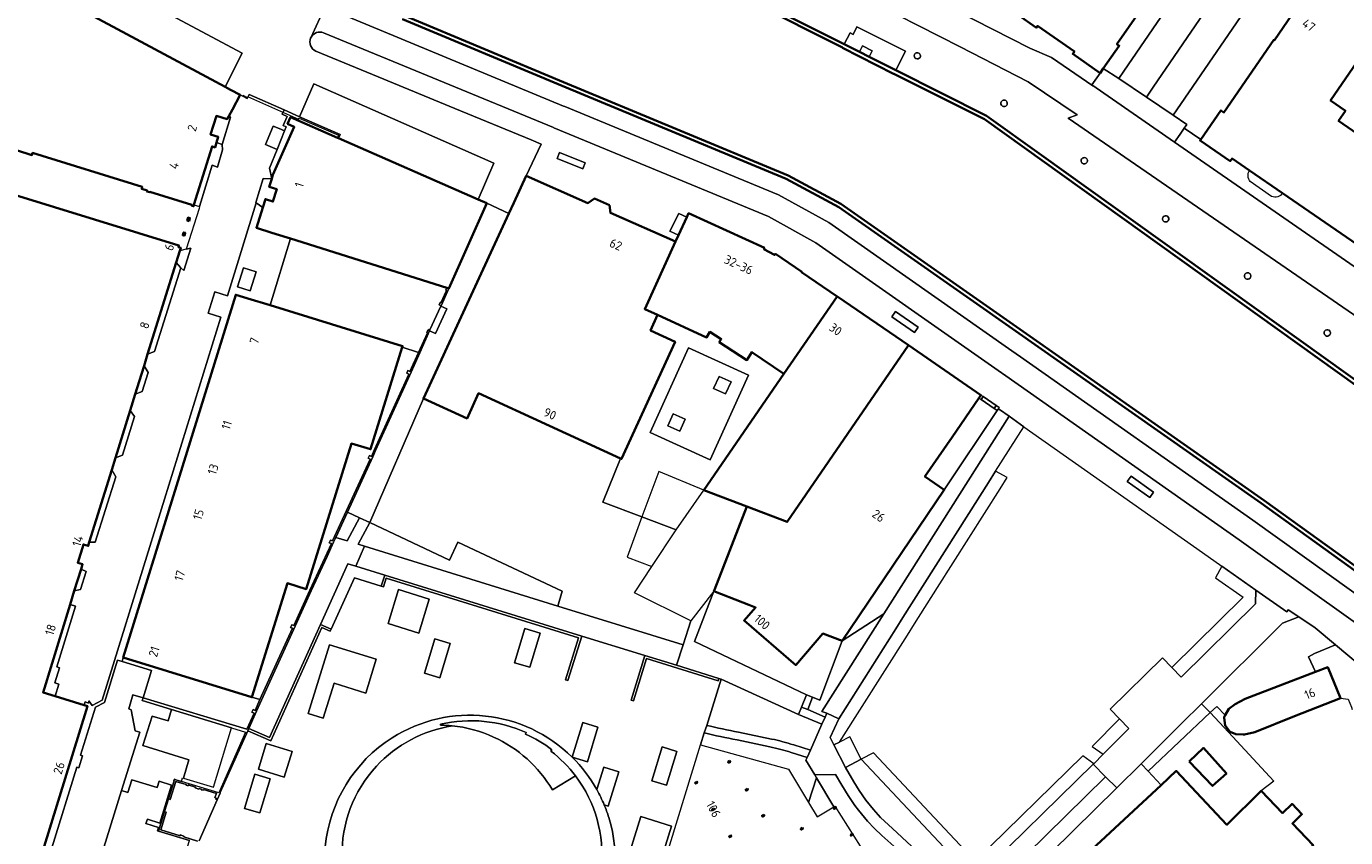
# Model space of a CAD drawing. Extents: x 150256 to 156914, y 461459 to 469481.
# Tile 215 of 256: x 154434 to 154634, y 463594 to 463717. Entities that reach past the tile are written whole.
import ezdxf
from ezdxf.enums import TextEntityAlignment as Align

# ---------------------------------------------------------------- set-up
doc = ezdxf.new("R2010")
doc.units = 0
doc.header["$LTSCALE"] = 0.75
for name, color, linetype, lineweight in [('B-RO-GK-KADEMUUR-GV', 251, 'CONTINUOUS', 35), ('B-RO-GR-GROENVOORZIENING-GV', 251, 'CONTINUOUS', 18), ('B-RO-IE-TERREINAFSCHEIDING_KUNSTMATIG_HEKWERK-G', 251, 'IE-TERREINAFSCHEIDING-KUNSTMATIG', 18), ('B-RO-IE-TERREINAFSCHEIDING_KUNSTMATIG_MUUR-GV', 251, 'CONTINUOUS', 18), ('B-RO-OG-BEBOUWING-GV', 6, 'CONTINUOUS', 35), ('B-RO-OG-BEBOUWING-T18', 1, 'CONTINUOUS', 18), ('B-RO-OG-TERREIN_CULTUURSCHEIDING-GV', 251, 'CONTINUOUS', 18), ('B-RO-OG-WATER-GV', 251, 'CONTINUOUS', 18), ('B-RO-VH-VERHARDING_ASFALT-GV', 251, 'CONTINUOUS', 18), ('B-RO-VH-VERHARDING_BEDRIJFSVLOERPLAAT-GV', 251, 'CONTINUOUS', 18), ('B-RO-VH-VERHARDING_BETON-GV', 251, 'CONTINUOUS', 18), ('B-RO-VH-VERHARDING_BETONSTRAATSTEEN-GV', 251, 'CONTINUOUS', 18), ('B-RO-VH-VERHARDING_HALFVERHARDING_SCHELP-GV', 251, 'CONTINUOUS', 18), ('B-RO-VH-VERHARDING_PUIN-GV', 251, 'CONTINUOUS', 18), ('B-RO-VH-VERHARDING_STRAATBAKSTEEN-GV', 251, 'CONTINUOUS', 18), ('B-RO-VH-VERHARDING_TEGEL-GV', 251, 'CONTINUOUS', 18)]:
    doc.layers.add(name, color=color, linetype=linetype, lineweight=lineweight)
doc.styles.add('NLCS-ISO-M200-T18', font='NLCS-ISO.ttf', dxfattribs={"height": 360})
doc.linetypes.add('IE-TERREINAFSCHEIDING-KUNSTMATIG', pattern='A,4,[82,NLCS.SHX,S=0.75,R=90,X=0,Y=0],4,-2', length=10)

msp = doc.modelspace()

# ---------------------------------------------------------------- linework, layer by layer
at = {"layer": 'B-RO-GK-KADEMUUR-GV'}
for points in [[(154516.888, 463733.802), (154557.615, 463713.31), (154557.599, 463713.281), (154565.322, 463709.333), (154565.374, 463709.372), (154579.024, 463702.521), (154644.043, 463655.943), (154644.015, 463655.894), (154651.15, 463650.822), (154651.191, 463650.86), (154675.797, 463633.337)], [(154644.372, 463656.446), (154587.653, 463697.074), (154579.362, 463703.013), (154565.653, 463709.912), (154561.648, 463711.932), (154560.166, 463712.68), (154557.855, 463713.846), (154540.075, 463722.792)], [(154677.047, 463595.037), (154667.477, 463605.992), (154654.001, 463618.807), (154640.269, 463631.275), (154621.218, 463644.957), (154586.393, 463669.393), (154557.347, 463689.755), (154549.395, 463694.019), (154515.498, 463708.084), (154491.462, 463718.133)], [(154491.196, 463717.62), (154515.275, 463707.544), (154549.088, 463693.498), (154557.036, 463689.243), (154584.759, 463669.819), (154586.116, 463668.869), (154620.806, 463644.539), (154639.847, 463630.844), (154653.605, 463618.336), (154667.03, 463605.589), (154670.836, 463601.231), (154674.023, 463597.583), (154676.6, 463594.632)]]:
    msp.add_lwpolyline(points, dxfattribs=at)
at = {"layer": 'B-RO-GR-GROENVOORZIENING-GV'}
for points in [[(154568.471, 463712.267, 0.9639596), (154569.306, 463711.828)], [(154569.306, 463711.828, 1.0379172), (154568.471, 463712.267)], [(154581.565, 463705.133, 0.93874), (154582.39, 463704.615)], [(154582.39, 463704.615, 1.0640909), (154581.565, 463705.133)], [(154593.708, 463696.506, 1), (154594.478, 463695.956)], [(154594.478, 463695.956, 1), (154593.708, 463696.506)], [(154605.994, 463687.747, 1.0225645), (154606.768, 463687.2)], [(154606.768, 463687.2, 0.9786541), (154605.994, 463687.747)], [(154618.325, 463679.109, 0.964981), (154619.133, 463678.538)], [(154619.133, 463678.538, 1.0361864), (154618.325, 463679.109)], [(154630.37, 463670.539, 0.9985623), (154631.16, 463669.976)], [(154631.16, 463669.976, 0.9985623), (154630.37, 463670.539)]]:
    msp.add_lwpolyline(points, format="xyb", dxfattribs=at)
for points in [[(154540.797, 463662.861), (154538.976, 463663.688), (154538.148, 463661.868), (154539.969, 463661.04)], [(154533.872, 463657.231), (154532.051, 463658.057), (154531.225, 463656.236), (154533.046, 463655.409)]]:
    msp.add_lwpolyline(points, close=True, dxfattribs=at)
at = {"layer": 'B-RO-IE-TERREINAFSCHEIDING_KUNSTMATIG_HEKWERK-G'}
for points in [[(154467.106, 463706.138), (154467.741, 463705.802), (154467.804, 463705.939), (154475.532, 463702.516), (154475.62, 463702.655), (154481.535, 463700.075), (154481.372, 463699.705)], [(154536.702, 463646.532), (154529.872, 463649.324), (154527.331, 463642.477)], [(154527.331, 463642.477), (154525.089, 463636.437), (154528.845, 463635.02)], [(154613.1, 463612.949), (154614.478, 463611.463)], [(154614.478, 463611.463), (154615.839, 463609.997)], [(154615.839, 463609.997), (154622.714, 463602.587), (154620.787, 463601.142)], [(154536.188, 463608.076), (154549.433, 463604.443)], [(154603.735, 463604.125), (154602.69, 463605.248)], [(154605.689, 463602.024), (154603.735, 463604.125)], [(154556.47, 463598.851), (154571.766, 463574.715)]]:
    msp.add_lwpolyline(points, dxfattribs=at)
at = {"layer": 'B-RO-IE-TERREINAFSCHEIDING_KUNSTMATIG_MUUR-GV'}
for points in [[(154498.192, 463676.951), (154497.872, 463677.052), (154497.734, 463676.684), (154497.826, 463676.639), (154497.006, 463674.811), (154496.905, 463674.857), (154496.742, 463674.472), (154497.028, 463674.344)], [(154495.293, 463670.59), (154495.348, 463670.71), (154495.192, 463670.779), (154495.131, 463670.641), (154495.026, 463670.688), (154494.866, 463670.297), (154494.963, 463670.258), (154493.642, 463667.312), (154492.33, 463664.42), (154492.02, 463664.561), (154491.838, 463664.16), (154492.148, 463664.02), (154486.982, 463652.637), (154486.516, 463651.624), (154486.208, 463651.766), (154486.024, 463651.366), (154486.333, 463651.224), (154480.651, 463638.857), (154480.342, 463638.999), (154480.158, 463638.599), (154480.467, 463638.457), (154477.23, 463631.411), (154474.793, 463626.08), (154474.484, 463626.221), (154474.301, 463625.821), (154474.611, 463625.679), (154469.689, 463614.912), (154468.958, 463613.283), (154468.656, 463613.419), (154468.481, 463613.026), (154468.796, 463612.887), (154467.717, 463610.471), (154452.061, 463615.169), (154451.936, 463614.76), (154456.336, 463613.42), (154465.416, 463610.656), (154467.491, 463610.025), (154463.475, 463600.86), (154457.849, 463602.561), (154457.012, 463602.814), (154457.01, 463602.829), (154456.77, 463602.898), (154456.707, 463602.673), (154456.72, 463602.658), (154455.871, 463599.943), (154456.153, 463599.855), (154457.002, 463602.581), (154458.561, 463602.125), (154458.53, 463602.02), (154458.833, 463601.919), (154458.871, 463602.032), (154459.955, 463601.699), (154459.918, 463601.579), (154460.483, 463601.41), (154460.519, 463601.528), (154460.867, 463601.422), (154460.837, 463601.313), (154461.146, 463601.229), (154461.173, 463601.327), (154463.115, 463600.743), (154462.862, 463600.147), (154463.104, 463600.036), (154463.057, 463599.904), (154463.249, 463599.809), (154463.672, 463600.791), (154463.711, 463600.877), (154467.84, 463610.229), (154467.991, 463610.573), (154469.15, 463613.197), (154474.984, 463625.992), (154477.431, 463631.349), (154479.811, 463636.527), (154480.8, 463638.678), (154481.122, 463639.379), (154482.889, 463643.225), (154486.707, 463651.536), (154487.142, 463652.488), (154492.521, 463664.334), (154493.842, 463667.249)], [(154578.187, 463660.429), (154578.533, 463660.191), (154578.838, 463660.637), (154578.492, 463660.874)], [(154580.81, 463659.285), (154578.838, 463660.637), (154578.533, 463660.191), (154580.504, 463658.84)], [(154580.504, 463658.84), (154580.942, 463658.54), (154581.13, 463658.816), (154581.247, 463658.986), (154580.81, 463659.285)], [(154488.515, 463633.696), (154487.996, 463632.019), (154488.325, 463631.917), (154488.731, 463633.23), (154517.783, 463624.244), (154515.82, 463617.895), (154516.167, 463617.788), (154518.244, 463624.501)], [(154480.42, 463625.529), (154478.828, 463626.235), (154471.131, 463609.19), (154467.991, 463610.573), (154467.84, 463610.229), (154471.319, 463608.694), (154479.031, 463625.789), (154480.286, 463625.228)], [(154538.953, 463618.122), (154532.572, 463620.094), (154527.782, 463621.574), (154525.705, 463614.852), (154526.066, 463614.74), (154528.035, 463621.114), (154538.845, 463617.773)]]:
    msp.add_lwpolyline(points, close=True, dxfattribs=at)
msp.add_lwpolyline([(154460.276, 463593.572), (154458.188, 463594.214), (154458.22, 463594.319), (154457.659, 463594.491), (154457.625, 463594.38), (154454.715, 463595.275), (154455.557, 463597.947), (154455.276, 463598.036), (154454.362, 463595.083), (154459.037, 463593.661)], dxfattribs=at)
at = {"layer": 'B-RO-OG-BEBOUWING-GV'}
for points in [[(154584.019, 463718.308), (154586.895, 463716.299), (154587.033, 463716.571), (154592.594, 463712.698), (154592.359, 463712.35), (154596.484, 463709.451), (154596.957, 463710.13), (154599.37, 463713.591), (154599.027, 463713.83), (154621.698, 463746.37)], [(154432.935, 463697.816), (154435.269, 463697.084), (154435.37, 463697.405), (154451.932, 463692.289), (154451.842, 463691.995), (154452.676, 463691.738), (154452.639, 463691.61), (154453.071, 463691.482), (154453.087, 463691.525), (154459.393, 463689.577), (154459.361, 463689.475), (154459.672, 463689.378), (154459.729, 463689.562), (154462.474, 463698.387), (154462.907, 463698.254), (154463.131, 463698.979), (154463.39, 463699.821), (154462.242, 463700.175), (154463.11, 463703.007), (154464.757, 463702.516), (154464.99, 463702.943), (154465.543, 463703.957), (154466.716, 463706.178), (154465.23, 463706.953), (154464.462, 463707.365), (154441.812, 463719.49)], [(154626.087, 463719.209), (154622.787, 463714.421), (154622.699, 463714.477), (154615.157, 463703.535), (154614.708, 463703.841), (154611.674, 463699.416), (154611.582, 463699.282), (154616.119, 463696.192), (154616.403, 463696.568), (154619.041, 463694.767), (154624.013, 463691.356), (154636.884, 463682.507)], [(154644.349, 463694.07), (154632.465, 463702.255), (154633.509, 463703.771), (154631.277, 463705.308), (154636.354, 463712.727)], [(154426.95, 463559.993), (154443.657, 463613.932), (154443.146, 463614.09), (154438.793, 463615.437), (154436.95, 463616.007), (154441.043, 463629.267), (154441.675, 463631.315), (154442.692, 463634.608), (154442.919, 463635.343), (154442.197, 463635.56), (154443.048, 463638.339), (154443.77, 463638.121), (154443.936, 463638.658), (154447.334, 463649.611), (154447.896, 463651.422), (154450.105, 463658.544), (154450.866, 463660.994), (154451.459, 463662.907), (154452.194, 463665.274), (154452.739, 463667.03), (154457.036, 463680.87), (154457.588, 463682.649), (154457.738, 463683.104), (154457.394, 463683.218), (154457.467, 463683.46), (154425.89, 463693.17)]]:
    msp.add_lwpolyline(points, dxfattribs=at)
for points in [[(154503.952, 463689.809), (154502.613, 463690.396), (154481.567, 463699.62), (154481.372, 463699.705), (154474.3, 463702.805), (154473.852, 463701.813), (154474.873, 463701.352), (154471.655, 463694.084), (154471.482, 463693.522), (154471.096, 463692.281), (154472.228, 463691.929), (154471.655, 463690.079), (154470.52, 463690.437), (154470.129, 463689.196), (154469.164, 463686.116), (154471.484, 463685.38), (154473.821, 463684.639), (154474.314, 463684.483), (154497.872, 463677.052), (154498.192, 463676.951)], [(154509.888, 463693.944), (154508.007, 463689.886), (154507.264, 463688.278), (154494.351, 463660.334), (154500.945, 463657.342), (154502.692, 463661.137), (154524.121, 463651.306), (154524.254, 463651.245), (154532.343, 463668.922), (154528.633, 463670.62), (154529.704, 463672.959), (154527.75, 463673.853), (154532.407, 463684.032), (154522.57, 463688.365), (154522.428, 463689.522), (154520.17, 463690.515), (154519.175, 463689.858)], [(154534.101, 463687.725), (154532.843, 463684.982), (154532.407, 463684.032), (154527.75, 463673.853), (154529.704, 463672.959), (154537.09, 463669.582), (154537.6, 463670.395), (154539.312, 463669.321), (154539.018, 463668.869), (154543.189, 463666.16), (154543.948, 463667.36), (154548.756, 463664.084), (154556.797, 463675.743), (154551.421, 463679.41), (154551.468, 463679.482), (154547.471, 463682.173), (154547.365, 463682.016), (154545.745, 463682.897), (154545.824, 463683.069), (154534.369, 463688.31)], [(154458.984, 463687.141), (154459.118, 463687.571), (154458.854, 463687.653), (154458.72, 463687.224)], [(154458.297, 463684.919), (154458.427, 463685.334), (154458.162, 463685.417), (154458.032, 463685.001)], [(154468.377, 463675.305), (154466.044, 463676.024), (154449.059, 463621.264), (154468.486, 463615.283), (154473.825, 463632.47), (154476.67, 463631.586), (154483.497, 463653.542), (154486.378, 463652.709), (154491.162, 463668.089), (154491.219, 463668.27), (154471.21, 463674.432), (154470.718, 463674.584)], [(154556.797, 463675.743), (154548.756, 463664.084), (154536.702, 463646.532), (154543.167, 463644.06), (154549.246, 463641.736), (154567.542, 463668.402), (154556.899, 463675.72), (154556.874, 463675.69)], [(154557.533, 463623.771), (154572.964, 463646.572), (154570.046, 463648.577), (154574.146, 463654.546), (154578.187, 463660.429), (154578.492, 463660.874), (154567.542, 463668.402), (154549.246, 463641.736), (154543.167, 463644.06), (154538.287, 463631.459), (154538.212, 463631.266), (154542.544, 463629.587), (154543.447, 463629.236), (154544.485, 463628.834), (154542.762, 463626.831), (154550.548, 463620.134), (154554.656, 463624.879)], [(154618.392, 463615.024), (154616.861, 463614.218), (154615.909, 463613.506), (154615.348, 463612.545), (154615.189, 463612.272), (154615.204, 463612.154), (154615.352, 463611.001), (154616.018, 463610.167), (154616.118, 463610.041), (154616.988, 463609.702), (154618.089, 463609.664), (154618.25, 463609.658), (154619.827, 463609.982), (154625.818, 463612.418), (154632.743, 463615.126), (154630.841, 463619.804), (154628.975, 463619.087)], [(154609.931, 463605.589), (154613.445, 463601.9), (154615.539, 463603.783), (154612.077, 463607.633)], [(154540.619, 463605.678), (154540.34, 463605.505), (154540.419, 463605.377), (154540.698, 463605.551)], [(154587.547, 463585.148), (154588.428, 463584.21), (154594.376, 463577.877), (154603.314, 463586.251), (154605.762, 463583.638), (154607.681, 463585.436), (154613.738, 463578.97), (154619.394, 463584.269), (154619.633, 463584.013), (154621.21, 463585.49), (154620.971, 463585.746), (154628.662, 463592.951), (154625.509, 463596.231), (154626.95, 463597.617), (154625.453, 463599.174), (154624.012, 463597.788), (154620.787, 463601.142), (154615.612, 463596.043), (154607.987, 463604.162), (154605.689, 463602.024)], [(154535.635, 463602.55), (154535.356, 463602.377), (154535.435, 463602.249), (154535.714, 463602.422)], [(154543.257, 463601.495), (154542.978, 463601.321), (154543.058, 463601.194), (154543.336, 463601.367)], [(154556.547, 463598.725), (154556.268, 463598.552), (154556.347, 463598.424), (154556.626, 463598.597)], [(154538.205, 463598.5), (154537.926, 463598.327), (154538.005, 463598.199), (154538.284, 463598.373)], [(154545.718, 463597.555), (154545.439, 463597.381), (154545.518, 463597.254), (154545.797, 463597.427)], [(154551.591, 463595.588), (154551.312, 463595.415), (154551.391, 463595.288), (154551.67, 463595.461)], [(154559.108, 463594.669), (154558.829, 463594.496), (154558.908, 463594.369), (154559.187, 463594.542)], [(154540.77, 463594.436), (154540.491, 463594.263), (154540.57, 463594.136), (154540.849, 463594.309)]]:
    msp.add_lwpolyline(points, close=True, dxfattribs=at)
at = {"layer": 'B-RO-OG-TERREIN_CULTUURSCHEIDING-GV'}
for points in [[(154582.74, 463657.682), (154581.32, 463658.682), (154581.13, 463658.816), (154580.942, 463658.54), (154572.964, 463646.572), (154557.533, 463623.771), (154563.82, 463627.841)], [(154581.405, 463646.73), (154582.478, 463648.422), (154580.72, 463649.384), (154579.647, 463647.691), (154566.716, 463627.294), (154565.642, 463625.601), (154557.028, 463612.014), (154555.752, 463609.18), (154556.319, 463608.078), (154557.172, 463608.505), (154567.41, 463624.655), (154568.484, 463626.349), (154571.96, 463631.833)], [(154484.725, 463642.367), (154482.889, 463643.225), (154481.122, 463639.379), (154482.856, 463638.856)], [(154607.308, 463619.761), (154608.7, 463618.325), (154619.922, 463629.395), (154619.97, 463631.457), (154614.84, 463635.079), (154613.908, 463633.289), (154618.054, 463630.362)], [(154493.665, 463624.959), (154495.244, 463630.096), (154490.595, 463631.524), (154489.016, 463626.387)], [(154539.287, 463618.019), (154550.99, 463612.681), (154551.429, 463613.797), (154552.156, 463615.649), (154535.256, 463623.704), (154538.212, 463631.266), (154534.699, 463626.787), (154533.568, 463623.164), (154532.572, 463620.094), (154538.953, 463618.122)], [(154554.481, 463613.112), (154563.82, 463627.841), (154557.533, 463623.771), (154554.195, 463614.848), (154553.083, 463615.285), (154552.355, 463613.433), (154554.975, 463612.289), (154555.235, 463612.879)], [(154615.348, 463612.545), (154615.909, 463613.506), (154616.861, 463614.218), (154618.392, 463615.024), (154628.975, 463619.087), (154627.934, 463621.393), (154628.85, 463621.867), (154632.002, 463623.165), (154628.941, 463625.727), (154626.457, 463627.402), (154624.027, 463626.437), (154611.786, 463614.281), (154613.1, 463612.949), (154614.097, 463613.861)], [(154511.969, 463624.928), (154509.647, 463625.627), (154508.099, 463620.491), (154510.422, 463619.792)], [(154480.885, 463617.378), (154485.647, 463615.897), (154487.239, 463621.015), (154480.195, 463623.206), (154476.967, 463612.827), (154479.249, 463612.118)], [(154498.417, 463623.368), (154496.102, 463624.065), (154494.543, 463618.892), (154496.858, 463618.195)], [(154516.802, 463606.227), (154519.103, 463605.542), (154520.677, 463610.754), (154518.409, 463611.443)], [(154596.948, 463606.668), (154600.804, 463610.545), (154599.423, 463611.993), (154595.3, 463607.847)], [(154530.371, 463607.771), (154528.827, 463602.683), (154531.052, 463602.008), (154532.596, 463607.096)], [(154560.435, 463605.946), (154577.591, 463587.68), (154595.449, 463605.161), (154595.519, 463605.231), (154593.868, 463606.412), (154577.651, 463590.537), (154562.277, 463606.906)], [(154471.212, 463602.948), (154468.929, 463603.642), (154467.369, 463598.508), (154469.652, 463597.814)], [(154571.766, 463574.715), (154577.407, 463578.29), (154575.664, 463579.555), (154574.481, 463580.699), (154573.57, 463581.822), (154572.885, 463582.825), (154569.99, 463587.75), (154569.342, 463588.774), (154568.82, 463589.499), (154568.006, 463590.394), (154567.35, 463591.013), (154565.36, 463592.82), (154563.566, 463594.426), (154562.454, 463595.47), (154561.399, 463596.578), (154560.027, 463598.219), (154559.483, 463598.938), (154558.451, 463600.447), (154557.502, 463602.007), (154556.564, 463603.618), (154553.428, 463603.566), (154553.701, 463603.118), (154556.308, 463598.753), (154556.47, 463598.851)], [(154527.147, 463597.273), (154525.557, 463592.109), (154527.944, 463591.374), (154526.33, 463586.131), (154528.597, 463585.432), (154531.802, 463595.84)]]:
    msp.add_lwpolyline(points, close=True, dxfattribs=at)
for points in [[(154550.99, 463612.681), (154539.287, 463618.019), (154537.11, 463611.035)], [(154550.239, 463608.082), (154552.764, 463607.275), (154554.497, 463611.205), (154550.99, 463612.681)], [(154536.752, 463609.887), (154536.188, 463608.076), (154549.433, 463604.443), (154552.482, 463599.404)], [(154546.661, 463607.792), (154541.691, 463608.835)], [(154541.925, 463610.013), (154546.907, 463608.966)], [(154552.482, 463599.404), (154553.701, 463603.118), (154553.428, 463603.566), (154552.094, 463605.756), (154552.277, 463606.17), (154549.872, 463606.94)], [(154521.647, 463599.025), (154522.254, 463598.846), (154523.867, 463604.035), (154521.598, 463604.725), (154520.527, 463601.334)], [(154577.591, 463587.68), (154560.435, 463605.946), (154558.039, 463604.697), (154559.312, 463602.506), (154560.11, 463601.203), (154561.122, 463599.742), (154562.266, 463598.327), (154563.363, 463597.123), (154565.131, 463595.447), (154568.033, 463592.813)], [(154599.013, 463601.596), (154597.296, 463603.281), (154579.437, 463585.714), (154587.378, 463577.259), (154600.959, 463562.8), (154602.396, 463561.26)], [(154605.09, 463561.656), (154605.053, 463561.956), (154604.783, 463564.117), (154603.775, 463565.147), (154602.647, 463564.06), (154602.405, 463563.86), (154585.837, 463581.781), (154585.857, 463581.8), (154582.511, 463585.363), (154599.013, 463601.596)]]:
    msp.add_lwpolyline(points, dxfattribs=at)
for points in [[(154537.11, 463611.035, 0.0124722), (154541.925, 463610.013)], [(154541.691, 463608.835, -0.0125447), (154536.752, 463609.887)], [(154546.907, 463608.966, -0.0270199), (154550.239, 463608.082)], [(154549.872, 463606.94, 0.0267969), (154546.661, 463607.792)], [(154520.527, 463601.334, -0.0294527), (154521.647, 463599.025)]]:
    msp.add_lwpolyline(points, format="xyb", dxfattribs=at)
at = {"layer": 'B-RO-OG-WATER-GV'}
for points in [[(154675.797, 463633.337), (154651.191, 463650.86), (154651.15, 463650.822), (154644.015, 463655.894), (154644.043, 463655.943), (154579.024, 463702.521), (154565.374, 463709.372), (154565.322, 463709.333), (154557.599, 463713.281), (154557.615, 463713.31), (154516.888, 463733.802), (154482.078, 463751.106), (154446.969, 463769.201), (154446.947, 463769.17), (154439.506, 463773.019), (154436.228, 463767.828), (154435.855, 463768.036), (154431.316, 463759.704), (154433.392, 463758.559)], [(154491.462, 463718.133), (154515.498, 463708.084), (154549.395, 463694.019), (154557.347, 463689.755), (154586.393, 463669.393), (154621.218, 463644.957), (154640.269, 463631.275), (154654.001, 463618.807), (154667.477, 463605.992), (154677.047, 463595.037)]]:
    msp.add_lwpolyline(points, dxfattribs=at)
at = {"layer": 'B-RO-VH-VERHARDING_ASFALT-GV'}
for points in [[(154447.896, 463651.422), (154447.334, 463649.611), (154447.923, 463648.533), (154444.843, 463638.688), (154443.936, 463638.658), (154443.77, 463638.121), (154443.048, 463638.339), (154442.197, 463635.56), (154442.919, 463635.343), (154442.692, 463634.608), (154443.459, 463634.267), (154442.633, 463631.527), (154441.675, 463631.315), (154441.043, 463629.267), (154441.856, 463629.013), (154439.061, 463619.844), (154439.432, 463619.719), (154438.759, 463617.443), (154439.334, 463617.248), (154438.793, 463615.437), (154443.146, 463614.09), (154443.29, 463614.558), (154443.802, 463614.4), (154443.857, 463614.708), (154444.363, 463614.011), (154445.888, 463614.82), (154447.736, 463620.798), (154455.271, 463645.179), (154463.799, 463672.653), (154461.89, 463673.251), (154462.866, 463676.466), (154464.787, 463675.865), (154469.105, 463689.899), (154469.059, 463689.929), (154470.185, 463693.537), (154471.482, 463693.522), (154471.12, 463695.102), (154472.277, 463697.923), (154470.542, 463698.667), (154471.701, 463701.472), (154472.581, 463701.093), (154473.408, 463700.736), (154473.638, 463701.339), (154473.191, 463701.541), (154473.818, 463702.927), (154473.038, 463703.28), (154473.332, 463703.913), (154468.04, 463706.242), (154467.768, 463705.623), (154466.984, 463706.037), (154466.716, 463706.178), (154465.543, 463703.957), (154464.99, 463702.943), (154465.269, 463702.792), (154464.009, 463698.708), (154464.062, 463697.862), (154463.273, 463695.285), (154462.468, 463695.572), (154460.542, 463689.309), (154460.506, 463689.008), (154458.562, 463682.871), (154459.236, 463683.025), (154458.182, 463679.679), (154457.76, 463680.098), (154453.779, 463667.431), (154452.739, 463667.03), (154452.194, 463665.274), (154452.795, 463664.271), (154451.914, 463661.412), (154450.866, 463660.994), (154450.105, 463658.544), (154450.741, 463657.643), (154448.948, 463651.799)], [(154497.005, 463674.295), (154497.882, 463673.881), (154496.192, 463670.179), (154495.293, 463670.59), (154493.842, 463667.249), (154492.521, 463664.334), (154487.142, 463652.488), (154486.707, 463651.536), (154482.889, 463643.225), (154484.725, 463642.367), (154486.255, 463641.652), (154494.351, 463660.334), (154507.264, 463688.278), (154503.952, 463689.809), (154498.192, 463676.951), (154497.028, 463674.344)], [(154493.665, 463624.959), (154489.016, 463626.387), (154490.595, 463631.524), (154495.244, 463630.096)], [(154511.969, 463624.928), (154510.422, 463619.792), (154508.099, 463620.491), (154509.647, 463625.627)], [(154480.885, 463617.378), (154479.249, 463612.118), (154476.967, 463612.827), (154480.195, 463623.206), (154487.239, 463621.015), (154485.647, 463615.897)], [(154498.417, 463623.368), (154496.858, 463618.195), (154494.543, 463618.892), (154496.102, 463624.065)], [(154516.802, 463606.227), (154518.409, 463611.443), (154520.677, 463610.754), (154519.103, 463605.542)], [(154474.528, 463607.1), (154473.342, 463603.22), (154469.463, 463604.404), (154470.649, 463608.285)], [(154530.371, 463607.771), (154532.596, 463607.096), (154531.052, 463602.008), (154528.827, 463602.683)], [(154471.212, 463602.948), (154469.652, 463597.814), (154467.369, 463598.508), (154468.929, 463603.642)], [(154527.147, 463597.273), (154531.802, 463595.84), (154528.597, 463585.432), (154526.33, 463586.131), (154527.944, 463591.374), (154525.557, 463592.109)]]:
    msp.add_lwpolyline(points, close=True, dxfattribs=at)
for points in [[(154526.74, 463577.279), (154536.188, 463608.076), (154536.752, 463609.887), (154537.11, 463611.035), (154539.287, 463618.019), (154538.953, 463618.122), (154538.845, 463617.773), (154528.035, 463621.114), (154526.066, 463614.74), (154525.705, 463614.852), (154527.782, 463621.574), (154518.244, 463624.501), (154516.167, 463617.788), (154515.82, 463617.895), (154517.783, 463624.244), (154488.731, 463633.23), (154488.325, 463631.917), (154487.996, 463632.019), (154483.942, 463633.284), (154480.42, 463625.529), (154480.286, 463625.228), (154479.031, 463625.789), (154471.319, 463608.694), (154467.84, 463610.229), (154463.711, 463600.877), (154463.672, 463600.791), (154463.249, 463599.809), (154460.522, 463593.627)], [(154445.459, 463590.501), (154448.796, 463601.196), (154451.545, 463609.985), (154450.865, 463610.201), (154450.242, 463613.396), (154449.878, 463613.513), (154450.52, 463615.628), (154452.061, 463615.169), (154453.337, 463619.286), (154448.878, 463620.686), (154448.214, 463620.894), (154446.232, 463614.506), (154444.855, 463613.777), (154442.6, 463606.527), (154442.892, 463606.434), (154442.351, 463604.616), (154442.047, 463604.705), (154438.261, 463592.571)], [(154520.527, 463601.334), (154521.598, 463604.725), (154523.867, 463604.035), (154522.254, 463598.846), (154521.647, 463599.025)], [(154460.522, 463593.627), (154463.249, 463599.809), (154463.057, 463599.904), (154463.104, 463600.036), (154462.862, 463600.147), (154463.115, 463600.743), (154461.173, 463601.327), (154461.146, 463601.229), (154460.837, 463601.313), (154460.867, 463601.422), (154460.519, 463601.528), (154460.483, 463601.41), (154459.918, 463601.579), (154459.955, 463601.699), (154458.871, 463602.032), (154458.833, 463601.919), (154458.53, 463602.02), (154458.561, 463602.125), (154457.002, 463602.581), (154456.153, 463599.855), (154455.871, 463599.943), (154455.276, 463598.036), (154455.557, 463597.947), (154454.715, 463595.275), (154457.625, 463594.38), (154457.659, 463594.491), (154458.22, 463594.319), (154458.188, 463594.214), (154460.276, 463593.572)]]:
    msp.add_lwpolyline(points, dxfattribs=at)
for points in [[(154489.649, 463609.163, -0.3491325), (154516.802, 463606.227)], [(154486.356, 463574.634, -0.489648), (154489.649, 463609.163)], [(154516.802, 463606.227, -0.0705438), (154520.527, 463601.334)], [(154521.647, 463599.025, -0.0227636), (154522.328, 463597.144)], [(154522.328, 463597.144, -0.2017544), (154520.687, 463580.218)]]:
    msp.add_lwpolyline(points, format="xyb", dxfattribs=at)
at = {"layer": 'B-RO-VH-VERHARDING_BEDRIJFSVLOERPLAAT-GV'}
for points in [[(154560.166, 463712.68), (154560.611, 463713.562), (154562.092, 463712.813), (154561.648, 463711.932), (154565.653, 463709.912), (154567.11, 463712.746), (154559.782, 463716.43), (154559.215, 463715.295), (154558.755, 463715.518), (154557.855, 463713.846)], [(154560.611, 463713.562), (154560.166, 463712.68), (154561.648, 463711.932), (154562.092, 463712.813)], [(154478.828, 463626.235), (154480.42, 463625.529), (154483.942, 463633.284), (154487.996, 463632.019), (154488.515, 463633.696), (154484.166, 463635.042), (154482.972, 463635.411)], [(154551.429, 463613.797), (154552.355, 463613.433), (154553.083, 463615.285), (154552.156, 463615.649)]]:
    msp.add_lwpolyline(points, close=True, dxfattribs=at)
for points in [[(154487.271, 463604.868, -0.1663632), (154498.7, 463610.965)], [(154516.802, 463606.227, 0.3491325), (154489.649, 463609.163)], [(154498.7, 463610.965, 0.0225622), (154496.925, 463611.057)], [(154496.947, 463611.214, -0.162121), (154509.888, 463609.95)], [(154489.649, 463609.163, 0.489648), (154486.356, 463574.634)], [(154509.785, 463609.711, -0.0629257), (154513.759, 463607.329)], [(154513.612, 463607.133, -0.0653237), (154517.315, 463603.396)], [(154487.651, 463577.881, -0.3995263), (154487.271, 463604.868)], [(154520.527, 463601.334, 0.0705438), (154516.802, 463606.227)], [(154517.315, 463603.396, -0.3897631), (154514.81, 463576.998)], [(154521.647, 463599.025, 0.0294527), (154520.527, 463601.334)], [(154522.328, 463597.144, 0.0227636), (154521.647, 463599.025)], [(154520.687, 463580.218, 0.2017544), (154522.328, 463597.144)]]:
    msp.add_lwpolyline(points, format="xyb", dxfattribs=at)
for points in [[(154496.925, 463611.057), (154496.947, 463611.214)], [(154509.888, 463609.95), (154509.785, 463609.711)], [(154513.759, 463607.329), (154513.612, 463607.133)]]:
    msp.add_lwpolyline(points, dxfattribs=at)
at = {"layer": 'B-RO-VH-VERHARDING_BETON-GV'}
for points in [[(154464.99, 463702.943), (154464.757, 463702.516), (154463.11, 463703.007), (154462.242, 463700.175), (154463.39, 463699.821), (154463.131, 463698.979), (154464.009, 463698.708), (154465.269, 463702.792)], [(154471.482, 463693.522), (154471.655, 463694.084), (154474.873, 463701.352), (154473.852, 463701.813), (154474.3, 463702.805), (154481.372, 463699.705), (154481.567, 463699.62), (154481.818, 463700.191), (154475.681, 463702.883), (154473.332, 463703.913), (154473.038, 463703.28), (154473.818, 463702.927), (154473.191, 463701.541), (154473.638, 463701.339), (154473.408, 463700.736), (154472.277, 463697.923), (154471.12, 463695.102)], [(154518.394, 463695.013), (154518.759, 463695.926), (154514.906, 463697.483), (154514.532, 463696.558)], [(154471.096, 463692.281), (154471.482, 463693.522), (154470.185, 463693.537), (154469.059, 463689.929), (154469.105, 463689.899), (154470.129, 463689.196), (154470.52, 463690.437), (154471.655, 463690.079), (154472.228, 463691.929)], [(154532.843, 463684.982), (154534.101, 463687.725), (154532.888, 463688.283), (154531.53, 463685.586)], [(154474.314, 463684.483), (154471.21, 463674.432), (154491.219, 463668.27), (154491.162, 463668.089), (154493.642, 463667.312), (154494.963, 463670.258), (154494.866, 463670.297), (154495.026, 463670.688), (154495.131, 463670.641), (154495.192, 463670.779), (154495.348, 463670.71), (154497.005, 463674.295), (154497.028, 463674.344), (154496.742, 463674.472), (154496.905, 463674.857), (154497.006, 463674.811), (154497.826, 463676.639), (154497.734, 463676.684), (154497.872, 463677.052)], [(154458.562, 463682.871), (154457.588, 463682.649), (154457.036, 463680.87), (154457.709, 463680.149), (154457.76, 463680.098), (154458.182, 463679.679), (154459.236, 463683.025)], [(154469.128, 463679.466), (154467.214, 463680.063), (154466.324, 463677.193), (154468.235, 463676.6)], [(154495.348, 463670.71), (154495.293, 463670.59), (154496.192, 463670.179), (154497.882, 463673.881), (154497.005, 463674.295)], [(154568.488, 463670.318), (154569.045, 463671.128), (154565.627, 463673.494), (154565.06, 463672.674)], [(154528.577, 463655.24), (154537.659, 463651.121), (154543.445, 463663.854), (154534.358, 463667.984)], [(154540.797, 463662.861), (154539.969, 463661.04), (154538.148, 463661.868), (154538.976, 463663.688)], [(154533.872, 463657.231), (154533.046, 463655.409), (154531.225, 463656.236), (154532.051, 463658.057)], [(154604.001, 463645.43), (154604.564, 463646.236), (154601.167, 463648.63), (154600.592, 463647.814)], [(154458.13, 463603.076), (154462.678, 463601.693), (154465.416, 463610.656), (154456.336, 463613.42), (154455.817, 463611.716), (154453.429, 463612.441), (154452.026, 463607.973), (154458.971, 463605.852)], [(154459.037, 463593.661), (154454.362, 463595.083), (154454.247, 463595.118), (154454.395, 463595.613), (154452.493, 463596.203), (154452.698, 463596.868), (154454.593, 463596.274), (154456.361, 463602.019), (154454.47, 463602.596), (154454.161, 463601.635), (154450.347, 463602.811), (154449.756, 463600.903), (154448.796, 463601.196), (154445.459, 463590.501), (154455.046, 463587.543), (154455.342, 463588.502), (154457.253, 463587.924)]]:
    msp.add_lwpolyline(points, close=True, dxfattribs=at)
for points in [[(154496.947, 463611.214), (154496.925, 463611.057)], [(154509.785, 463609.711), (154509.888, 463609.95)], [(154513.612, 463607.133), (154513.759, 463607.329)], [(154513.832, 463601.289), (154517.315, 463603.396)]]:
    msp.add_lwpolyline(points, dxfattribs=at)
for points in [[(154496.925, 463611.057, -0.0225622), (154498.7, 463610.965)], [(154509.888, 463609.95, 0.162121), (154496.947, 463611.214)], [(154498.7, 463610.965, -0.083921), (154504.954, 463609.266)], [(154504.954, 463609.266, -0.1528899), (154513.832, 463601.289)], [(154513.759, 463607.329, 0.0629257), (154509.785, 463609.711)], [(154517.315, 463603.396, 0.0653237), (154513.612, 463607.133)]]:
    msp.add_lwpolyline(points, format="xyb", dxfattribs=at)
at = {"layer": 'B-RO-VH-VERHARDING_BETONSTRAATSTEEN-GV'}
for points in [[(154629.3, 463744.403), (154625.561, 463747.046), (154600.054, 463709.751), (154599.311, 463708.656), (154603.482, 463705.83)], [(154629.933, 463744.562), (154604.474, 463707.361), (154603.482, 463705.83), (154607.526, 463703.106), (154607.534, 463703.117), (154608.086, 463703.916), (154633.334, 463740.765)], [(154603.482, 463705.83), (154604.474, 463707.361), (154629.933, 463744.562)], [(154436.612, 463728.709), (154466.989, 463712.492), (154464.462, 463707.365), (154465.23, 463706.953), (154466.716, 463706.178), (154466.984, 463706.037), (154467.768, 463705.623), (154468.04, 463706.242), (154473.332, 463703.913), (154475.681, 463702.883), (154477.804, 463707.831), (154505.007, 463695.859), (154502.613, 463690.396), (154503.952, 463689.809), (154507.264, 463688.278), (154508.007, 463689.886), (154509.888, 463693.944), (154512.11, 463698.761), (154510.609, 463699.375), (154499.092, 463704.127), (154487.552, 463708.922), (154478.108, 463712.787)], [(154477.343, 463714.747), (154477.399, 463714.865), (154479.461, 463719.398)], [(154438.261, 463592.571), (154442.047, 463604.705), (154442.351, 463604.616), (154442.892, 463606.434), (154442.6, 463606.527), (154444.855, 463613.777), (154446.232, 463614.506), (154448.214, 463620.894), (154448.878, 463620.686), (154449.059, 463621.264), (154466.044, 463676.024), (154468.377, 463675.305), (154470.718, 463674.584), (154471.21, 463674.432), (154474.314, 463684.483), (154473.821, 463684.639), (154471.484, 463685.38), (154469.164, 463686.116), (154470.129, 463689.196), (154469.105, 463689.899), (154464.787, 463675.865), (154462.866, 463676.466), (154461.89, 463673.251), (154463.799, 463672.653), (154455.271, 463645.179), (154447.736, 463620.798), (154445.888, 463614.82), (154444.363, 463614.011), (154443.857, 463614.708), (154443.802, 463614.4), (154443.29, 463614.558), (154443.146, 463614.09), (154443.657, 463613.932), (154426.95, 463559.993)]]:
    msp.add_lwpolyline(points, dxfattribs=at)
for points in [[(154433.93, 463723.698), (154441.812, 463719.49), (154464.462, 463707.365), (154466.989, 463712.492), (154436.612, 463728.709)], [(154475.681, 463702.883), (154481.818, 463700.191), (154481.567, 463699.62), (154502.613, 463690.396), (154505.007, 463695.859), (154477.804, 463707.831)], [(154473.408, 463700.736), (154472.581, 463701.093), (154471.701, 463701.472), (154470.542, 463698.667), (154472.277, 463697.923)], [(154459.729, 463689.562), (154460.542, 463689.309), (154462.468, 463695.572), (154463.273, 463695.285), (154464.062, 463697.862), (154464.009, 463698.708), (154463.131, 463698.979), (154462.907, 463698.254), (154462.474, 463698.387)], [(154457.76, 463680.098), (154457.709, 463680.149), (154457.036, 463680.87), (154452.739, 463667.03), (154453.779, 463667.431)], [(154469.128, 463679.466), (154468.235, 463676.6), (154466.324, 463677.193), (154467.214, 463680.063)], [(154452.194, 463665.274), (154451.459, 463662.907), (154450.866, 463660.994), (154451.914, 463661.412), (154452.795, 463664.271)], [(154532.482, 463640.536), (154527.331, 463642.477), (154521.431, 463644.7), (154524.121, 463651.306), (154502.692, 463661.137), (154500.945, 463657.342), (154494.351, 463660.334), (154486.255, 463641.652), (154498.306, 463635.981), (154499.575, 463638.698), (154515.31, 463631.288), (154514.637, 463629.023), (154533.568, 463623.164), (154534.699, 463626.787), (154526.231, 463631.055), (154528.845, 463635.02)], [(154447.896, 463651.422), (154448.948, 463651.799), (154450.741, 463657.643), (154450.105, 463658.544)], [(154447.334, 463649.611), (154443.936, 463638.658), (154444.843, 463638.688), (154447.923, 463648.533)], [(154441.675, 463631.315), (154442.633, 463631.527), (154443.459, 463634.267), (154442.692, 463634.608)], [(154599.423, 463611.993), (154600.804, 463610.545), (154596.948, 463606.668), (154595.519, 463605.231), (154595.449, 463605.161), (154597.296, 463603.281), (154599.013, 463601.596), (154602.69, 463605.248), (154608.842, 463611.357), (154611.786, 463614.281), (154624.027, 463626.437), (154626.457, 463627.402), (154624.885, 463628.463), (154624.655, 463628.15), (154619.97, 463631.457), (154619.922, 463629.395), (154608.7, 463618.325), (154607.308, 463619.761), (154605.887, 463621.228), (154598.023, 463613.46)], [(154441.043, 463629.267), (154436.95, 463616.007), (154438.793, 463615.437), (154439.334, 463617.248), (154438.759, 463617.443), (154439.432, 463619.719), (154439.061, 463619.844), (154441.856, 463629.013)], [(154468.486, 463615.283), (154449.059, 463621.264), (154448.878, 463620.686), (154453.337, 463619.286), (154452.061, 463615.169), (154467.717, 463610.471), (154468.796, 463612.887), (154468.481, 463613.026), (154468.656, 463613.419), (154468.958, 463613.283), (154469.689, 463614.912)], [(154455.276, 463598.036), (154455.871, 463599.943), (154456.72, 463602.658), (154456.707, 463602.673), (154456.77, 463602.898), (154457.01, 463602.829), (154457.012, 463602.814), (154457.849, 463602.561), (154458.016, 463603.111), (154458.13, 463603.076), (154458.971, 463605.852), (154452.026, 463607.973), (154453.429, 463612.441), (154455.817, 463611.716), (154456.336, 463613.42), (154451.936, 463614.76), (154452.061, 463615.169), (154450.52, 463615.628), (154449.878, 463613.513), (154450.242, 463613.396), (154450.865, 463610.201), (154451.545, 463609.985), (154448.796, 463601.196), (154449.756, 463600.903), (154450.347, 463602.811), (154454.161, 463601.635), (154454.47, 463602.596), (154456.361, 463602.019), (154454.593, 463596.274), (154452.698, 463596.868), (154452.493, 463596.203), (154454.395, 463595.613), (154454.247, 463595.118), (154454.362, 463595.083)], [(154474.528, 463607.1), (154470.649, 463608.285), (154469.463, 463604.404), (154473.342, 463603.22)]]:
    msp.add_lwpolyline(points, close=True, dxfattribs=at)
msp.add_lwpolyline([(154478.108, 463712.787, -0.4085637), (154477.343, 463714.747)], format="xyb", dxfattribs=at)
at = {"layer": 'B-RO-VH-VERHARDING_HALFVERHARDING_SCHELP-GV'}
for points in [[(154572.964, 463646.572), (154580.942, 463658.54), (154580.504, 463658.84), (154578.533, 463660.191), (154578.187, 463660.429), (154574.146, 463654.546), (154570.046, 463648.577)], [(154557.533, 463623.771), (154554.656, 463624.879), (154550.548, 463620.134), (154542.762, 463626.831), (154544.485, 463628.834), (154543.447, 463629.236), (154542.544, 463629.587), (154538.212, 463631.266), (154535.256, 463623.704), (154552.156, 463615.649), (154553.083, 463615.285), (154554.195, 463614.848)]]:
    msp.add_lwpolyline(points, close=True, dxfattribs=at)
for points in [[(154498.7, 463610.965, 0.1663632), (154487.271, 463604.868)], [(154504.954, 463609.266, 0.083921), (154498.7, 463610.965)], [(154513.832, 463601.289, 0.1528899), (154504.954, 463609.266)], [(154487.271, 463604.868, 0.3995263), (154487.651, 463577.881)], [(154514.81, 463576.998, 0.3897631), (154517.315, 463603.396)]]:
    msp.add_lwpolyline(points, format="xyb", dxfattribs=at)
msp.add_lwpolyline([(154517.315, 463603.396), (154513.832, 463601.289)], dxfattribs=at)
at = {"layer": 'B-RO-VH-VERHARDING_PUIN-GV'}
msp.add_lwpolyline([(154514.637, 463629.023), (154515.31, 463631.288), (154499.575, 463638.698), (154498.306, 463635.981), (154486.255, 463641.652), (154484.498, 463638.35), (154485.467, 463638.05)], close=True, dxfattribs=at)
at = {"layer": 'B-RO-VH-VERHARDING_STRAATBAKSTEEN-GV'}
for points in [[(154607.735, 463699.028), (154595.239, 463707.665), (154595.361, 463707.517), (154589.127, 463711.825), (154585.899, 463713.217), (154566.324, 463723.246), (154559.058, 463726.95), (154558.194, 463727.584)], [(154540.075, 463722.792), (154557.855, 463713.846), (154558.755, 463715.518), (154559.215, 463715.295), (154559.782, 463716.43), (154567.11, 463712.746), (154565.653, 463709.912), (154579.362, 463703.013), (154587.653, 463697.074), (154644.372, 463656.446)], [(154555.822, 463723.419), (154559.723, 463721.406), (154575.34, 463713.423), (154585.642, 463708.128), (154593.002, 463703.15), (154591.649, 463702.654), (154698.916, 463628.85), (154728.721, 463608.343), (154731.822, 463612.85), (154734.368, 463616.582), (154732.433, 463617.805), (154730.296, 463614.578), (154704.429, 463632.328), (154706.653, 463635.534), (154704.759, 463636.882), (154702.528, 463633.648), (154650.458, 463669.474), (154637.447, 463678.461), (154607.735, 463699.028)], [(154698.916, 463628.85), (154591.649, 463702.654), (154593.002, 463703.15), (154585.642, 463708.128), (154575.34, 463713.423), (154559.723, 463721.406), (154555.822, 463723.419)], [(154665.533, 463596.881), (154668.669, 463599.453), (154665.14, 463603.607), (154651.518, 463616.468), (154638.154, 463628.642), (154619.539, 463642.001), (154584.473, 463666.653), (154583.177, 463667.561), (154555.545, 463686.909), (154547.968, 463691.068), (154515.718, 463704.406), (154515.524, 463704.486), (154479.461, 463719.398), (154477.399, 463714.865)], [(154479.461, 463719.398), (154515.524, 463704.486), (154515.718, 463704.406), (154547.968, 463691.068), (154555.545, 463686.909), (154583.177, 463667.561), (154584.473, 463666.653), (154619.539, 463642.001), (154638.154, 463628.642), (154651.518, 463616.468), (154665.14, 463603.607), (154668.669, 463599.453), (154670.836, 463601.231), (154667.03, 463605.589), (154653.605, 463618.336), (154639.847, 463630.844), (154620.806, 463644.539), (154586.116, 463668.869), (154584.759, 463669.819), (154557.036, 463689.243), (154549.088, 463693.498), (154515.275, 463707.544), (154491.196, 463717.62)], [(154477.399, 463714.865), (154477.343, 463714.747)], [(154479.29, 463715.546), (154513.986, 463701.238), (154514.035, 463701.218), (154546.444, 463687.805), (154553.594, 463683.869), (154581.091, 463664.584), (154582.241, 463663.778), (154617.491, 463639.05), (154635.388, 463626.236), (154647.933, 463614.741), (154658.851, 463604.463), (154662.504, 463601.025), (154664.43, 463598.748), (154664.835, 463598.286)], [(154664.835, 463598.286), (154664.43, 463598.748), (154662.504, 463601.025), (154658.851, 463604.463), (154647.933, 463614.741), (154635.388, 463626.236), (154617.491, 463639.05), (154582.241, 463663.778), (154581.091, 463664.584), (154553.594, 463683.869), (154546.444, 463687.805), (154514.035, 463701.218), (154513.986, 463701.238), (154479.29, 463715.546)], [(154478.108, 463712.787), (154487.552, 463708.922), (154499.092, 463704.127), (154510.609, 463699.375), (154512.11, 463698.761), (154509.888, 463693.944), (154519.175, 463689.858), (154520.17, 463690.515), (154522.428, 463689.522), (154522.57, 463688.365), (154532.407, 463684.032), (154532.843, 463684.982), (154531.53, 463685.586), (154532.888, 463688.283), (154534.101, 463687.725), (154534.369, 463688.31), (154545.824, 463683.069), (154545.745, 463682.897), (154547.365, 463682.016), (154547.471, 463682.173), (154551.468, 463679.482), (154551.421, 463679.41), (154556.797, 463675.743), (154556.874, 463675.69), (154556.899, 463675.72), (154567.542, 463668.402), (154578.492, 463660.874), (154578.838, 463660.637), (154580.81, 463659.285), (154581.247, 463658.986), (154581.13, 463658.816), (154581.32, 463658.682), (154582.74, 463657.682), (154584.981, 463656.105), (154611.954, 463637.116), (154614.84, 463635.079), (154619.97, 463631.457), (154624.655, 463628.15), (154624.885, 463628.463), (154626.457, 463627.402), (154628.941, 463625.727), (154632.002, 463623.165), (154637.277, 463618.749)], [(154619.041, 463694.767), (154616.403, 463696.568), (154616.119, 463696.192), (154611.582, 463699.282), (154611.674, 463699.416), (154609.152, 463701.133), (154608.546, 463700.232), (154607.735, 463699.028), (154637.447, 463678.461), (154650.458, 463669.474), (154702.528, 463633.648), (154704.759, 463636.882), (154703.158, 463637.975), (154702.321, 463636.748), (154697.707, 463639.915), (154698.057, 463640.364), (154695.354, 463642.23)], [(154622.373, 463690.836), (154619.146, 463693.084)], [(154636.884, 463682.507), (154624.013, 463691.356)], [(154637.277, 463618.749), (154632.002, 463623.165), (154628.85, 463621.867), (154627.934, 463621.393), (154628.975, 463619.087), (154630.841, 463619.804), (154632.743, 463615.126), (154633.919, 463614.999), (154634.409, 463613.778), (154634.548, 463613.417)]]:
    msp.add_lwpolyline(points, dxfattribs=at)
for points in [[(154477.343, 463714.747, 0.4085637), (154478.108, 463712.787)], [(154477.399, 463714.865, -0.3833795), (154479.29, 463715.546)], [(154479.29, 463715.546, 0.3833795), (154477.399, 463714.865)], [(154569.306, 463711.828, -0.9639596), (154568.471, 463712.267)], [(154568.471, 463712.267, -1.0379172), (154569.306, 463711.828)], [(154582.39, 463704.615, -0.93874), (154581.565, 463705.133)], [(154581.565, 463705.133, -1.0640909), (154582.39, 463704.615)], [(154594.478, 463695.956, -1), (154593.708, 463696.506)], [(154593.708, 463696.506, -1), (154594.478, 463695.956)], [(154619.146, 463693.084, -0.3404359), (154619.041, 463694.767)], [(154624.013, 463691.356, -0.3632433), (154622.373, 463690.836)], [(154606.768, 463687.2, -1.0225645), (154605.994, 463687.747)], [(154605.994, 463687.747, -0.9786541), (154606.768, 463687.2)], [(154619.133, 463678.538, -0.964981), (154618.325, 463679.109)], [(154618.325, 463679.109, -1.0361864), (154619.133, 463678.538)], [(154631.16, 463669.976, -0.9985623), (154630.37, 463670.539)], [(154630.37, 463670.539, -0.9985623), (154631.16, 463669.976)]]:
    msp.add_lwpolyline(points, format="xyb", dxfattribs=at)
for points in [[(154595.239, 463707.665), (154607.735, 463699.028), (154608.546, 463700.232), (154609.152, 463701.133), (154609.547, 463701.697), (154607.534, 463703.117), (154607.526, 463703.106), (154603.482, 463705.83), (154599.311, 463708.656), (154596.957, 463710.13), (154596.484, 463709.451)], [(154518.394, 463695.013), (154514.532, 463696.558), (154514.906, 463697.483), (154518.759, 463695.926)], [(154527.331, 463642.477), (154532.482, 463640.536), (154536.702, 463646.532), (154548.756, 463664.084), (154543.948, 463667.36), (154543.189, 463666.16), (154539.018, 463668.869), (154539.312, 463669.321), (154537.6, 463670.395), (154537.09, 463669.582), (154529.704, 463672.959), (154528.633, 463670.62), (154532.343, 463668.922), (154524.254, 463651.245), (154524.121, 463651.306), (154521.431, 463644.7)], [(154568.488, 463670.318), (154565.06, 463672.674), (154565.627, 463673.494), (154569.045, 463671.128)], [(154528.577, 463655.24), (154534.358, 463667.984), (154543.445, 463663.854), (154537.659, 463651.121)], [(154604.001, 463645.43), (154600.592, 463647.814), (154601.167, 463648.63), (154604.564, 463646.236)]]:
    msp.add_lwpolyline(points, close=True, dxfattribs=at)
at = {"layer": 'B-RO-VH-VERHARDING_TEGEL-GV'}
for points in [[(154632.827, 463763.348), (154635.556, 463761.637), (154629.899, 463753.114), (154627.719, 463754.529), (154627.659, 463754.437), (154624.944, 463750.256), (154624.539, 463749.678), (154625.421, 463749.08), (154623.175, 463745.932), (154622.312, 463746.471), (154622.065, 463746.114), (154621.698, 463746.37), (154599.027, 463713.83), (154599.37, 463713.591), (154596.957, 463710.13), (154599.311, 463708.656), (154600.054, 463709.751), (154625.561, 463747.046), (154629.3, 463744.403)], [(154633.334, 463740.765), (154608.086, 463703.916), (154607.534, 463703.117), (154609.547, 463701.697), (154609.152, 463701.133), (154611.674, 463699.416), (154614.708, 463703.841), (154615.157, 463703.535), (154622.699, 463714.477), (154622.787, 463714.421), (154626.087, 463719.209)], [(154558.194, 463727.584), (154559.058, 463726.95), (154566.324, 463723.246), (154585.899, 463713.217), (154589.127, 463711.825), (154595.361, 463707.517), (154595.239, 463707.665), (154596.484, 463709.451)], [(154596.484, 463709.451), (154592.359, 463712.35), (154592.594, 463712.698), (154587.033, 463716.571), (154586.895, 463716.299), (154584.019, 463718.308)], [(154568.033, 463592.813), (154565.131, 463595.447), (154563.363, 463597.123), (154562.266, 463598.327), (154561.122, 463599.742), (154560.11, 463601.203), (154559.312, 463602.506), (154558.039, 463604.697), (154556.319, 463608.078), (154555.752, 463609.18), (154557.028, 463612.014), (154555.235, 463612.879), (154554.975, 463612.289), (154554.497, 463611.205), (154552.764, 463607.275), (154552.277, 463606.17), (154552.094, 463605.756), (154553.428, 463603.566), (154556.564, 463603.618), (154557.502, 463602.007), (154558.451, 463600.447), (154559.483, 463598.938), (154560.027, 463598.219), (154561.399, 463596.578), (154562.454, 463595.47), (154563.566, 463594.426), (154565.36, 463592.82)], [(154537.11, 463611.035), (154536.752, 463609.887)], [(154541.691, 463608.835), (154546.661, 463607.792)], [(154546.907, 463608.966), (154541.925, 463610.013)], [(154549.872, 463606.94), (154552.277, 463606.17), (154552.764, 463607.275)], [(154552.764, 463607.275), (154550.239, 463608.082)], [(154579.437, 463585.714), (154597.296, 463603.281), (154595.449, 463605.161), (154577.591, 463587.68)]]:
    msp.add_lwpolyline(points, dxfattribs=at)
for points in [[(154491.162, 463668.089), (154486.378, 463652.709), (154483.497, 463653.542), (154476.67, 463631.586), (154473.825, 463632.47), (154468.486, 463615.283), (154469.689, 463614.912), (154474.611, 463625.679), (154474.301, 463625.821), (154474.484, 463626.221), (154474.793, 463626.08), (154477.23, 463631.411), (154480.467, 463638.457), (154480.158, 463638.599), (154480.342, 463638.999), (154480.651, 463638.857), (154486.333, 463651.224), (154486.024, 463651.366), (154486.208, 463651.766), (154486.516, 463651.624), (154486.982, 463652.637), (154492.148, 463664.02), (154491.838, 463664.16), (154492.02, 463664.561), (154492.33, 463664.42), (154493.642, 463667.312)], [(154566.716, 463627.294), (154579.647, 463647.691), (154580.72, 463649.384), (154584.981, 463656.105), (154582.74, 463657.682), (154563.82, 463627.841), (154554.481, 463613.112), (154555.235, 463612.879), (154557.028, 463612.014), (154565.642, 463625.601)], [(154481.122, 463639.379), (154480.8, 463638.678), (154479.811, 463636.527), (154477.431, 463631.349), (154474.984, 463625.992), (154469.15, 463613.197), (154467.991, 463610.573), (154471.131, 463609.19), (154478.828, 463626.235), (154482.972, 463635.411), (154484.166, 463635.042), (154485.467, 463638.05), (154484.498, 463638.35), (154486.255, 463641.652), (154484.725, 463642.367), (154482.856, 463638.856)], [(154488.515, 463633.696), (154518.244, 463624.501), (154527.782, 463621.574), (154532.572, 463620.094), (154533.568, 463623.164), (154514.637, 463629.023), (154485.467, 463638.05), (154484.166, 463635.042)], [(154552.355, 463613.433), (154551.429, 463613.797), (154550.99, 463612.681), (154554.497, 463611.205), (154554.975, 463612.289)], [(154611.786, 463614.281), (154608.842, 463611.357), (154602.69, 463605.248), (154603.735, 463604.125), (154613.1, 463612.949)], [(154560.435, 463605.946), (154558.72, 463609.281), (154557.172, 463608.505), (154556.319, 463608.078), (154558.039, 463604.697)], [(154553.701, 463603.118), (154552.482, 463599.404), (154553.796, 463597.233), (154556.308, 463598.753)]]:
    msp.add_lwpolyline(points, close=True, dxfattribs=at)
for points in [[(154541.925, 463610.013, -0.0124722), (154537.11, 463611.035)], [(154536.752, 463609.887, 0.0125447), (154541.691, 463608.835)], [(154550.239, 463608.082, 0.0270199), (154546.907, 463608.966)], [(154546.661, 463607.792, -0.0267969), (154549.872, 463606.94)]]:
    msp.add_lwpolyline(points, format="xyb", dxfattribs=at)

# ---------------------------------------------------------------- texts
at = {"layer": 'B-RO-OG-BEBOUWING-T18', "style": 'NLCS-ISO-M200-T18'}
for s, rotation, p in [('47', 325.5, (154627.971, 463716.694)), ('2', 72.8, (154459.46, 463701.162)), ('4', 71.4, (154456.717, 463695.514)), ('1', 72.7, (154475.622, 463692.587)), ('62', 336.9, (154523.404, 463683.589)), ('6', 72.8, (154456.014, 463683.183)), ('32-36', 335.5, (154541.94, 463680.541)), ('8', 72.7, (154452.285, 463671.41)), ('30', 324.5, (154556.568, 463670.796)), ('7', 72.4, (154468.849, 463669.061)), ('90', 335.8, (154513.463, 463658.042)), ('11', 72.4, (154464.664, 463656.348)), ('13', 72.4, (154462.609, 463649.685)), ('15', 72.4, (154460.402, 463642.858)), ('26', 324.5, (154563.062, 463642.653)), ('14', 72.8, (154442.186, 463638.869)), ('17', 72.4, (154457.587, 463633.627)), ('18', 73, (154438.084, 463625.465)), ('100', 318.3, (154545.472, 463626.64)), ('21', 72.4, (154453.706, 463622.157)), ('16', 22.2, (154628.143, 463615.821)), ('26', 72.5, (154439.362, 463604.597)), ('106', 298.3, (154538.138, 463598.37))]:
    msp.add_text(s, height=1.35, rotation=rotation, dxfattribs=at).set_placement(p, align=Align.MIDDLE)

doc.saveas('drawing.dxf')
